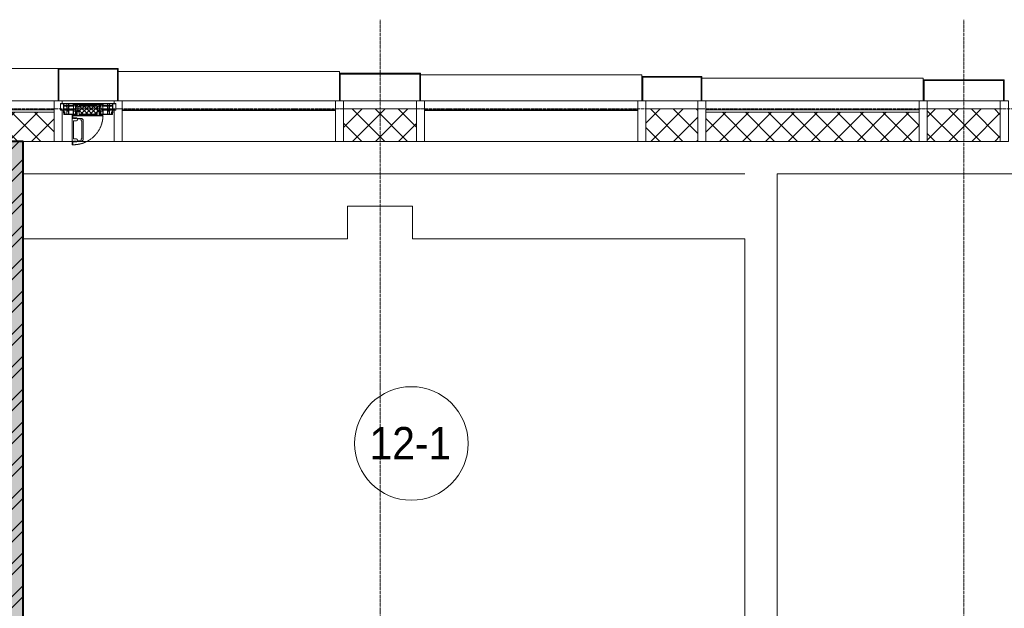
# Model space of a CAD drawing. Header units: millimetres. Extents: x 5617 to 103266, y 7718 to 198901.
# Tile 48 of 51: x 61912 to 67984, y 74523 to 78150. Entities that reach past the tile are written whole.
import ezdxf

# ---------------------------------------------------------------- set-up
doc = ezdxf.new("R2010")
doc.units = ezdxf.units.MM
for name, pattern in [('-D1-02х01', [3, 2, -1]), ('ADSK_Линия сетки', [25, 20, -2.5, 0, -2.5]), ('Линия сетки', [25, 20, -2.5, 0, -2.5])]:
    doc.linetypes.add(name, pattern=pattern)
for name, color, linetype, lineweight in [('Импосты витража', 7, 'Continuous', 18), ('Колонны', 7, 'Continuous', 18), ('Марки помещений', 7, 'Continuous', 20), ('Окна', 7, 'Continuous', 18), ('Оси', 7, 'Continuous', 9), ('Панели витража', 7, 'Continuous', 18), ('Перекрытия', 7, 'Continuous', 18), ('Стены', 7, 'Continuous', 18), ('Стены разрез', 7, 'Continuous', 40), ('Стены штриховка', 7, 'Continuous', 40), ('Элементы узлов', 7, 'Continuous', 18)]:
    doc.layers.add(name, color=color, linetype=linetype, lineweight=lineweight)
doc.styles.add('Arial_3', font='arial.ttf', dxfattribs={"width": 0.9, "height": 200})
pattern_1 = [(45, (0, 0), (-70.71068, 70.71068), []), (135, (0, 0), (-70.71068, -70.71068), [])]

# ---------------------------------------------------------------- blocks, each defined once
blk = doc.blocks.new('135_SLK_K1_AR_rvt-1-МКСС_K1_L15__47_700_')
at = {"layer": 'Стены разрез', "lineweight": 9, "true_color": 0xaaaaaa}
h = blk.add_hatch(dxfattribs=at)
h.set_pattern_fill('FP_1', color=253, style=0, pattern_type=2)
h.set_pattern_definition([(50, (0, 0), (218.62117, -19.1268), [22.86, -251.46]), (355, (0, 0), (-42.2919, 229.2684), [18.288, -201.168]), (100.451, (18.22, -1.6), (176.33107, 210.13963), [19.428, -213.708]), (46.184, (0, 60.96), (325.29495, -50.45164), [34.29, -377.19]), (96.636, (27.1, 56.76), (284.883, 296.9127), [29.142, -320.562]), (351.184, (0, 60.96), (284.8858, 296.9107), [27.432, -301.752]), (21, (30.48, 45.72), (181.93753, -122.71832), [22.86, -251.46]), (326, (30.48, 45.72), (74.1622, 221.0262), [18.288, -201.168]), (71.451, (45.64, 35.5), (256.10035, 98.30526), [19.428, -213.708]), (37.5, (0, 0), (3.70639, 101.465895), [3.353, -195.377, 3.353, -200.863, -201.93]), (37.5, (0, 0), (3.70639, 101.465895), [-402.946, 3.353, -198.577]), (7.5, (0, 0), (80.18358, 120.21653), [3.353, -113.081, 3.353, -190.805, -76.962]), (7.5, (0, 0), (80.18358, 120.21653), [-310.591, 3.353, -73.609]), (327.5, (-67.97, 0), (162.70865, -6.87497), [3.353, -72.847, 3.353, -234.391, -315.468]), (327.5, (-67.97, 0), (162.70865, -6.87497), [-313.944, 3.353, -312.115]), (317.5, (-98.45, 0), (177.75468, 30.51183), [3.353, -95.707, 3.353, -154.534, -224.028]), (317.5, (-98.45, 0), (177.75468, 30.51183), [-256.946, 3.353, -220.675])])
h.paths.add_polyline_path([(48150, 71070), (48150, 77400), (47950, 77400), (47950, 71070)])
h = blk.add_hatch(dxfattribs=at)
h.set_pattern_fill('FP_2', color=253, style=0, pattern_type=2)
h.set_pattern_definition([(45, (0, 0), (-101.02788, 101.02788), []), (45, (67.35, 0), (-101.02788, 101.02788), [])])
h.paths.add_polyline_path([(48150, 71070), (48150, 77400), (47950, 77400), (47950, 71070)])
at = {"layer": 'Перекрытия', "color": 253, "true_color": 0xaaaaaa}
for p, q in [((52800, 77200), (52800, 70400)), ((54950, 77200), (52800, 77200)), ((50550, 77000), (50150, 77000)), ((50150, 77000), (50150, 76800)), ((50550, 76800), (50550, 77000)), ((50150, 76800), (48150, 76800)), ((52600, 76800), (50550, 76800)), ((52600, 73220), (52600, 76800))]:
    blk.add_line(p, q, dxfattribs=at)
at = {"layer": 'Стены', "color": 253, "true_color": 0xaaaaaa}
for p, q in [((48150, 77200.4), (52600, 77200.4)), ((52600, 77200.4), (48150, 77200.4)), ((48150, 77199.6), (52600, 77199.6)), ((52600, 77199.6), (48150, 77199.6)), ((52600, 77200.4), (52600, 77199.6)), ((52600, 77200.4), (52600, 77199.6))]:
    blk.add_line(p, q, dxfattribs=at)
at = {"layer": 'Стены разрез', "color": 253, "true_color": 0xaaaaaa}
for p, q in [((48150, 77400), (47950, 77400)), ((48150, 73170), (48150, 77400))]:
    blk.add_line(p, q, dxfattribs=at)
blk = doc.blocks.new('System Panel - A_PAN_Glass-7465079-МКСС_K1_L15__47_700_')
at = {"layer": 'Панели витража', "color": 253, "lineweight": 5, "true_color": 0xaaaaaa}
for p, q in [((657.5, 55), (-657.5, 55)), ((-657.5, 55), (-657.5, 0)), ((-657.5, 0), (657.5, 0)), ((657.5, 0), (657.5, 55))]:
    blk.add_line(p, q, dxfattribs=at)
blk = doc.blocks.new('System Panel - A_PAN_Glass закаленное-7465080-МКСС_K1_L15__47_700_')
at = {"layer": 'Панели витража', "color": 253, "lineweight": 5, "true_color": 0xaaaaaa}
for p, q in [((657.5, 55), (-657.5, 55)), ((-657.5, 55), (-657.5, 0)), ((-657.5, 0), (657.5, 0)), ((657.5, 0), (657.5, 55))]:
    blk.add_line(p, q, dxfattribs=at)
blk = doc.blocks.new('A_PAN_Створка - 383мм-7465081-МКСС_K1_L15__47_700_')
at = {"layer": 'Панели витража', "lineweight": 5}
h = blk.add_hatch(dxfattribs=at)
h.set_pattern_fill('FP_18', color=256, style=0, pattern_type=2)
h.set_pattern_definition([(225, (48550, 77650), (14.1421356, -14.1421356), []), (315, (48550, 77650), (14.1421356, 14.1421356), [])])
h.paths.add_polyline_path([(-53.6, 82.7), (-54.6, 81.8), (-54.6, 63.4), (-57.2, 60.8), (-57.2, 36.4), (-54.9, 34.1), (-54.5, 31.8), (54.5, 31.8), (54.9, 34.1), (57.2, 36.7), (57.2, 60.8), (54.6, 63.4), (53.6, 82.7)])
at = {"layer": 'Окна', "lineweight": 5}
for p, q in [((39.7, 249), (31.1, 240.4)), ((70.1, 249), (39.7, 249)), ((45, 244.7), (42.3, 239.8)), ((45.9, 246.8), (45, 244.7)), ((63.3, 246.8), (45.9, 246.8)), ((64.1, 245), (63.3, 246.8)), ((64.1, 245), (66.7, 241)), ((70.1, 252.9), (70.1, 249)), ((95.1, 252.9), (70.1, 252.9)), ((74.1, 248.4), (74.1, 252.9)), ((89.1, 248.4), (74.1, 248.4)), ((89.1, 252.9), (89.1, 248.4)), ((93.1, 248.4), (93.1, 252.9)), ((97.9, 248.4), (93.1, 248.4)), ((95.1, 270.5), (95.1, 252.9)), ((99.6, 270.5), (95.1, 270.5)), ((97.9, 262.4), (95.1, 262.4)), ((97.9, 262.4), (97.9, 248.4)), ((99.6, 270.5), (99.6, 87.5)), ((31.1, 117.6), (31.1, 240.4)), ((41.4, 234.2), (39.1, 233.8)), ((39.1, 179), (39.1, 233.8)), ((41.4, 234.2), (43.5, 236.3)), ((42.3, 239.8), (43.5, 236.3)), ((66.7, 241), (68.6, 239.7)), ((68.6, 239.7), (68.6, 236.4)), ((68.6, 236.4), (71.1, 233.9)), ((71.1, 233.9), (89.5, 233.9)), ((89.5, 233.9), (90.6, 232.8)), ((90.6, 125.2), (90.6, 232.8)), ((39.1, 179), (39.1, 124.2)), ((41.4, 123.8), (39.1, 124.2)), ((41.4, 123.8), (43.5, 121.7)), ((42.3, 118.2), (43.5, 121.7)), ((68.6, 121.6), (71.1, 124.1)), ((68.6, 118.3), (68.6, 121.6)), ((71.1, 124.1), (89.5, 124.1)), ((89.5, 124.1), (90.6, 125.2)), ((-153, 73.5), (-150, 73.5)), ((-153, 60), (-153, 73.5)), ((-150, 84), (-78, 84)), ((-150, 73.5), (-150, 84)), ((-91.5, 92), (91.5, 92)), ((-91.5, 87.5), (-91.5, 92)), ((-73.9, 87.5), (-91.5, 87.5)), ((-78, 84), (-73.9, 84)), ((-78, 84), (-78, 23.5)), ((-73.9, 62.5), (-73.9, 87.5)), ((-70, 62.5), (-73.9, 62.5)), ((-70, 32.1), (-70, 62.5)), ((39.7, 109), (31.1, 117.6)), ((70.1, 109), (39.7, 109)), ((45, 113.3), (42.3, 118.2)), ((45.9, 111.2), (45, 113.3)), ((63.3, 111.2), (45.9, 111.2)), ((64.1, 113), (63.3, 111.2)), ((64.1, 113), (66.7, 117)), ((66.7, 117), (68.6, 118.3)), ((70, 62.5), (70, 32.1)), ((73.9, 62.5), (70, 62.5)), ((70.1, 105.1), (70.1, 109)), ((95.1, 105.1), (70.1, 105.1)), ((73.9, 87.5), (73.9, 62.5)), ((91.5, 87.5), (73.9, 87.5)), ((73.9, 84), (78, 84)), ((74.1, 109.6), (74.1, 105.1)), ((89.1, 109.6), (74.1, 109.6)), ((78, 84), (150, 84)), ((78, 23.5), (78, 84)), ((89.1, 105.1), (89.1, 109.6)), ((91.5, 92), (91.5, 87.5)), ((93.1, 109.6), (93.1, 105.1)), ((97.9, 109.6), (93.1, 109.6)), ((95.1, 87.5), (95.1, 105.1)), ((97.9, 95.6), (95.1, 95.6)), ((99.6, 87.5), (95.1, 87.5)), ((97.9, 95.6), (97.9, 109.6)), ((150, 84), (150, 73.5)), ((150, 73.5), (153, 73.5)), ((153, 73.5), (153, 60)), ((-171, 57), (-156, 57)), ((-171, 17), (-171, 57)), ((-67.9, 17), (-171, 17)), ((-78, 23.5), (-67.9, 23.5)), ((-61.4, 23.5), (-70, 32.1)), ((-67.9, 23.5), (-64.6, 26.8)), ((-67.9, 17), (-67.9, 23.5)), ((-61.4, 23.5), (-67.9, 17)), ((67.9, 17), (-67.9, 17)), ((-67.9, 17), (67.9, 17)), ((-64.6, 26.8), (-61.4, 23.5)), ((61.4, 23.5), (-61.4, 23.5)), ((70, 32.1), (61.4, 23.5)), ((61.4, 23.5), (64.6, 26.8)), ((67.9, 17), (61.4, 23.5)), ((64.6, 26.8), (67.9, 23.5)), ((67.9, 23.5), (67.9, 17)), ((67.9, 23.5), (78, 23.5)), ((171, 17), (67.9, 17)), ((156, 57), (171, 57)), ((171, 57), (171, 17))]:
    blk.add_line(p, q, dxfattribs=at)
at = {"layer": 'Окна', "color": 253, "lineweight": 5, "true_color": 0xaaaaaa}
for p, q in [((-152, 20), (-152, 73.5)), ((-150.5, 69.5), (-150.5, 73.5)), ((-145, 69.5), (-150.5, 69.5)), ((-150.5, 33.6), (-150.5, 68)), ((-150.5, 68), (-143.5, 68)), ((-148.5, 82.5), (-132.4, 82.5)), ((-148.5, 81), (-148.5, 82.5)), ((-143.5, 81), (-148.5, 81)), ((-145, 69.5), (-145, 79.5)), ((-143.5, 68), (-143.5, 81)), ((-132.4, 56.6), (-132.4, 82.5)), ((-131, 82.5), (-120.8, 82.5)), ((-131, 82.5), (-131, 64.6)), ((-131, 64.6), (-120.8, 64.6)), ((-131, 56.5), (-131, 62.6)), ((-120.8, 62.6), (-131, 62.6)), ((-120.8, 82.5), (-120.8, 64.6)), ((-120.8, 56.5), (-120.8, 62.6)), ((-119.3, 82.5), (-92.5, 82.5)), ((-119.3, 56.6), (-119.3, 82.5)), ((-92.5, 56.6), (-92.5, 82.5)), ((-90.8, 82.5), (-79.5, 82.5)), ((-90.8, 64.6), (-90.8, 82.5)), ((-80.1, 64.6), (-90.8, 64.6)), ((-90.8, 62.7), (-90.8, 56.6)), ((-80.4, 62.7), (-90.8, 62.7)), ((-85, 84), (-85, 87.5)), ((-85, 87.5), (-78, 87.5)), ((-78, 84), (-85, 84)), ((-80.4, 61.1), (-80.4, 62.7)), ((-78, 61.1), (-80.4, 61.1)), ((-80.1, 66.1), (-80.1, 64.6)), ((-78, 66.1), (-80.1, 66.1)), ((-79.5, 82.5), (-79.5, 80.6)), ((-79.5, 80.6), (-78, 80.6)), ((-78, 87.5), (-78, 84)), ((-78, 66.1), (-78, 61.1)), ((78, 87.5), (78, 84)), ((85, 87.5), (78, 87.5)), ((78, 84), (85, 84)), ((79.5, 80.6), (78, 80.6)), ((78, 66.1), (78, 61.1)), ((78, 66.1), (80.1, 66.1)), ((78, 61.1), (80.4, 61.1)), ((90.8, 82.5), (79.5, 82.5)), ((79.5, 82.5), (79.5, 80.6)), ((80.1, 66.1), (80.1, 64.6)), ((80.1, 64.6), (90.8, 64.6)), ((80.4, 62.7), (90.8, 62.7)), ((80.4, 61.1), (80.4, 62.7)), ((85, 84), (85, 87.5)), ((90.8, 64.6), (90.8, 82.5)), ((90.8, 62.7), (90.8, 56.6)), ((119.3, 82.5), (92.5, 82.5)), ((92.5, 56.6), (92.5, 82.5)), ((119.3, 56.6), (119.3, 82.5)), ((120.8, 82.5), (120.8, 64.6)), ((131, 82.5), (120.8, 82.5)), ((131, 64.6), (120.8, 64.6)), ((120.8, 56.5), (120.8, 62.6)), ((120.8, 62.6), (131, 62.6)), ((131, 82.5), (131, 64.6)), ((131, 56.5), (131, 62.6)), ((132.4, 56.6), (132.4, 82.5)), ((148.5, 82.5), (132.4, 82.5)), ((143.5, 81), (148.5, 81)), ((143.5, 68), (143.5, 81)), ((150.5, 68), (143.5, 68)), ((145, 69.5), (145, 79.5)), ((145, 69.5), (150.5, 69.5)), ((148.5, 81), (148.5, 82.5)), ((150.5, 69.5), (150.5, 73.5)), ((150.5, 33.6), (150.5, 68)), ((152, 20), (152, 73.5)), ((-171, 55.5), (-152, 55.5)), ((-171, 18.5), (-153.5, 18.5)), ((-153.5, 18.5), (-152, 20)), ((-150.5, 56.6), (-132.4, 56.6)), ((-136.4, 52.4), (-150.5, 52.4)), ((-136.3, 33.6), (-150.5, 33.6)), ((-150.5, 29.4), (-132.4, 29.4)), ((-150.5, 17), (-150.5, 29.4)), ((-132.4, 18.6), (-150.5, 18.6)), ((-137.2, 54.8), (-135.8, 50.8)), ((-132.5, 54.8), (-137.2, 54.8)), ((-137.2, 31), (-135.8, 35)), ((-132.5, 31), (-137.2, 31)), ((-132.1, 49), (-135.8, 50.8)), ((-132.1, 36.8), (-135.8, 35)), ((-132.5, 53.8), (-133.4, 52)), ((-133.4, 52), (-130.1, 50.4)), ((-133.4, 33.7), (-130.1, 35.3)), ((-132.5, 31.9), (-133.4, 33.7)), ((-132.5, 53.8), (-132.5, 54.8)), ((-132.5, 31.9), (-132.5, 31)), ((-132.4, 29.4), (-132.4, 18.6)), ((-132.1, 49), (-132.1, 36.8)), ((-131, 56.5), (-120.8, 56.5)), ((-131, 55.1), (-131, 52.7)), ((-120.8, 55.1), (-131, 55.1)), ((-129.4, 51.1), (-131, 52.7)), ((-129.4, 34.6), (-131, 33)), ((-131, 30.9), (-131, 33)), ((-120.8, 30.9), (-131, 30.9)), ((-131, 29.5), (-120.8, 29.5)), ((-131, 18.2), (-131, 29.5)), ((-120.8, 18.2), (-131, 18.2)), ((-130.1, 50.4), (-129.4, 51.1)), ((-130.1, 35.3), (-130.1, 50.4)), ((-130.1, 35.3), (-129.4, 34.6)), ((-122.4, 51.1), (-120.8, 52.7)), ((-121.7, 50.4), (-122.4, 51.1)), ((-121.7, 35.3), (-122.4, 34.6)), ((-122.4, 34.6), (-120.8, 33)), ((-118.4, 52), (-121.7, 50.4)), ((-121.7, 35.3), (-121.7, 50.4)), ((-118.4, 33.7), (-121.7, 35.3)), ((-120.8, 55.1), (-120.8, 52.7)), ((-120.8, 30.9), (-120.8, 33)), ((-120.8, 18.2), (-120.8, 29.5)), ((-119.7, 49), (-115.9, 50.8)), ((-119.7, 49), (-119.7, 36.8)), ((-119.7, 36.8), (-115.9, 35)), ((-92.5, 56.6), (-119.3, 56.6)), ((-119.3, 54.8), (-114.6, 54.8)), ((-119.3, 53.8), (-119.3, 54.8)), ((-119.3, 53.8), (-118.4, 52)), ((-119.3, 31.9), (-118.4, 33.7)), ((-119.3, 31.9), (-119.3, 31)), ((-119.3, 31), (-114.6, 31)), ((-92.5, 29.4), (-119.3, 29.4)), ((-119.3, 29.4), (-119.3, 18.6)), ((-119.3, 18.6), (-92.5, 18.6)), ((-114.6, 54.8), (-115.9, 50.8)), ((-114.6, 31), (-115.9, 35)), ((-94.1, 33.5), (-115.4, 33.5)), ((-94.1, 52.5), (-115.3, 52.5)), ((-89.9, 50.9), (-94.1, 52.5)), ((-89.9, 35.1), (-94.1, 33.5)), ((-92.5, 18.6), (-92.5, 29.4)), ((-90.8, 56.6), (-85.9, 56.6)), ((-90.8, 18.5), (-90.8, 29.4)), ((-90.8, 29.4), (-85.9, 29.4)), ((-87.3, 18.5), (-90.8, 18.5)), ((-89.9, 52.2), (-88.6, 53.5)), ((-89.9, 52.2), (-89.9, 50.9)), ((-89.9, 35.1), (-89.9, 50.9)), ((-89.9, 32.5), (-89.9, 35.1)), ((-85.9, 32.5), (-89.9, 32.5)), ((-85.9, 53.5), (-88.6, 53.5)), ((-87.3, 21.9), (-85.9, 21.9)), ((-87.3, 20.4), (-87.3, 21.9)), ((-87.3, 20.4), (-87.3, 18.5)), ((-84.8, 20.4), (-87.3, 20.4)), ((-85.9, 56.6), (-85.9, 53.5)), ((-85.9, 53.5), (-78, 45.6)), ((-85.9, 29.4), (-85.9, 32.5)), ((-85.9, 21.9), (-85.9, 29.4)), ((-85.9, 18.2), (-85.9, 20.4)), ((-75.9, 18.2), (-85.9, 18.2)), ((-83.4, 20.4), (-84.8, 20.4)), ((-70, 33.8), (-83.4, 20.4)), ((-78, 45.6), (-78, 36.8)), ((-78, 36.8), (-70, 36.8)), ((-75.9, 23.5), (-73, 23.5)), ((-75.9, 21.5), (-75.9, 23.5)), ((-75.9, 21.5), (-75.9, 18.2)), ((-74.9, 21.5), (-75.9, 21.5)), ((-74.9, 17.9), (-74.9, 21.5)), ((-68.9, 17.9), (-74.9, 17.9)), ((-67.2, 29.3), (-73, 23.5)), ((-70, 36.8), (-70, 33.8)), ((-68.9, 21.5), (-68.9, 17.9)), ((-67.9, 21.5), (-68.9, 21.5)), ((-67.9, 23.5), (-64.6, 26.8)), ((-67.9, 21.5), (-67.9, 23.5)), ((-64.6, 26.8), (-67.2, 29.3)), ((64.6, 26.8), (67.2, 29.3)), ((67.9, 23.5), (64.6, 26.8)), ((67.2, 29.3), (73, 23.5)), ((67.9, 21.5), (67.9, 23.5)), ((67.9, 21.5), (68.9, 21.5)), ((68.9, 21.5), (68.9, 17.9)), ((68.9, 17.9), (74.9, 17.9)), ((70, 36.8), (70, 33.8)), ((78, 36.8), (70, 36.8)), ((70, 33.8), (83.4, 20.4)), ((75.9, 23.5), (73, 23.5)), ((74.9, 21.5), (75.9, 21.5)), ((74.9, 17.9), (74.9, 21.5)), ((75.9, 21.5), (75.9, 23.5)), ((75.9, 21.5), (75.9, 18.2)), ((75.9, 18.2), (85.9, 18.2)), ((85.9, 53.5), (78, 45.6)), ((78, 45.6), (78, 36.8)), ((83.4, 20.4), (84.8, 20.4)), ((84.8, 20.4), (87.3, 20.4)), ((85.9, 56.6), (85.9, 53.5)), ((90.8, 56.6), (85.9, 56.6)), ((85.9, 53.5), (88.6, 53.5)), ((85.9, 32.5), (89.9, 32.5)), ((85.9, 29.4), (85.9, 32.5)), ((85.9, 21.9), (85.9, 29.4)), ((90.8, 29.4), (85.9, 29.4)), ((87.3, 21.9), (85.9, 21.9)), ((85.9, 18.2), (85.9, 20.4)), ((87.3, 20.4), (87.3, 21.9)), ((87.3, 20.4), (87.3, 18.5)), ((87.3, 18.5), (90.8, 18.5)), ((89.9, 52.2), (88.6, 53.5)), ((89.9, 50.9), (94.1, 52.5)), ((89.9, 52.2), (89.9, 50.9)), ((89.9, 35.1), (89.9, 50.9)), ((89.9, 35.1), (94.1, 33.5)), ((89.9, 32.5), (89.9, 35.1)), ((90.8, 18.5), (90.8, 29.4)), ((92.5, 56.6), (119.3, 56.6)), ((92.5, 18.6), (92.5, 29.4)), ((92.5, 29.4), (119.3, 29.4)), ((119.3, 18.6), (92.5, 18.6)), ((94.1, 52.5), (115.3, 52.5)), ((94.1, 33.5), (115.4, 33.5)), ((114.6, 54.8), (115.9, 50.8)), ((119.3, 54.8), (114.6, 54.8)), ((114.6, 31), (115.9, 35)), ((119.3, 31), (114.6, 31)), ((119.7, 49), (115.9, 50.8)), ((119.7, 36.8), (115.9, 35)), ((119.3, 53.8), (118.4, 52)), ((118.4, 52), (121.7, 50.4)), ((118.4, 33.7), (121.7, 35.3)), ((119.3, 31.9), (118.4, 33.7)), ((119.3, 53.8), (119.3, 54.8)), ((119.3, 31.9), (119.3, 31)), ((119.3, 29.4), (119.3, 18.6)), ((119.7, 49), (119.7, 36.8)), ((131, 56.5), (120.8, 56.5)), ((120.8, 55.1), (120.8, 52.7)), ((120.8, 55.1), (131, 55.1)), ((122.4, 51.1), (120.8, 52.7)), ((122.4, 34.6), (120.8, 33)), ((120.8, 30.9), (120.8, 33)), ((120.8, 30.9), (131, 30.9)), ((120.8, 18.2), (120.8, 29.5)), ((131, 29.5), (120.8, 29.5)), ((120.8, 18.2), (131, 18.2)), ((121.7, 50.4), (122.4, 51.1)), ((121.7, 35.3), (121.7, 50.4)), ((121.7, 35.3), (122.4, 34.6)), ((129.4, 51.1), (131, 52.7)), ((130.1, 50.4), (129.4, 51.1)), ((130.1, 35.3), (129.4, 34.6)), ((129.4, 34.6), (131, 33)), ((133.4, 52), (130.1, 50.4)), ((130.1, 35.3), (130.1, 50.4)), ((133.4, 33.7), (130.1, 35.3)), ((131, 55.1), (131, 52.7)), ((131, 30.9), (131, 33)), ((131, 18.2), (131, 29.5)), ((132.1, 49), (135.8, 50.8)), ((132.1, 49), (132.1, 36.8)), ((132.1, 36.8), (135.8, 35)), ((150.5, 56.6), (132.4, 56.6)), ((150.5, 29.4), (132.4, 29.4)), ((132.4, 29.4), (132.4, 18.6)), ((132.4, 18.6), (150.5, 18.6)), ((132.5, 54.8), (137.2, 54.8)), ((132.5, 53.8), (132.5, 54.8)), ((132.5, 53.8), (133.4, 52)), ((132.5, 31.9), (133.4, 33.7)), ((132.5, 31.9), (132.5, 31)), ((132.5, 31), (137.2, 31)), ((137.2, 54.8), (135.8, 50.8)), ((137.2, 31), (135.8, 35)), ((136.3, 33.6), (150.5, 33.6)), ((136.4, 52.4), (150.5, 52.4)), ((150.5, 17), (150.5, 29.4)), ((171, 55.5), (152, 55.5)), ((153.5, 18.5), (152, 20)), ((171, 18.5), (153.5, 18.5))]:
    blk.add_line(p, q, dxfattribs=at)
at = {"layer": 'Окна', "linetype": '-D1-02х01', "lineweight": 5}
blk.add_arc((91.4, 87.5), 183, 88.85546, 178.59095, dxfattribs=at)
at = {"layer": 'Окна', "lineweight": 5}
for centre, start, end in [((-156, 60), 270, 360), ((156, 60), 180, 270)]:
    blk.add_arc(centre, 3, start, end, dxfattribs=at)
at = {"layer": 'Элементы узлов', "color": 253, "lineweight": 5, "true_color": 0xaaaaaa}
for p, q in [((-91.5, 92), (-91.5, 87.5)), ((-91.5, 92), (91.5, 92)), ((-91.5, 87.5), (-73.9, 87.5)), ((-83.4, 90.3), (-69.4, 90.3)), ((-83.4, 90.3), (-83.4, 87.5)), ((-73.9, 87.5), (-73.9, 62.5)), ((-69.4, 85.5), (-73.9, 85.5)), ((-73.9, 81.5), (-69.4, 81.5)), ((-69.4, 66.5), (-73.9, 66.5)), ((-73.9, 62.5), (-70, 62.5)), ((-70, 62.5), (-70, 32.1)), ((-69.4, 90.3), (-69.4, 85.5)), ((-69.4, 81.5), (-69.4, 66.5)), ((-67.9, 89.3), (-66.9, 90.3)), ((-67.9, 62.5), (-67.9, 89.3)), ((-61.7, 62.5), (-67.9, 62.5)), ((-66.9, 90.3), (-57.4, 90.3)), ((-62, 59.1), (-60.7, 61)), ((-60.1, 67.7), (-61.7, 64.9)), ((-61.7, 64.9), (-61.7, 62.5)), ((-60.7, 61), (-57.4, 61)), ((-56.4, 67.7), (-60.1, 67.7)), ((-57.4, 90.3), (-56.4, 89.4)), ((-57.4, 61), (-54.9, 63.5)), ((-54.6, 63.4), (-57.2, 60.8)), ((-57.2, 60.8), (-57.2, 36.4)), ((-56.4, 89.4), (-56.4, 67.7)), ((-53.9, 90.3), (-54.9, 89.3)), ((-54.9, 89.3), (-54.9, 85.6)), ((-54.9, 85.6), (-53.9, 84.6)), ((-54.9, 81.9), (-53.8, 83)), ((-54.9, 63.5), (-54.9, 81.9)), ((-53.6, 82.7), (-54.6, 81.8)), ((-54.6, 81.8), (-54.6, 63.4)), ((53.9, 90.3), (-53.9, 90.3)), ((-53.9, 84.6), (53.9, 84.6)), ((53.8, 83), (-53.8, 83)), ((53.6, 82.7), (-53.6, 82.7)), ((54.6, 81.8), (53.6, 82.7)), ((54.9, 81.9), (53.8, 83)), ((53.9, 90.3), (54.9, 89.3)), ((54.9, 85.6), (53.9, 84.6)), ((54.6, 63.4), (54.6, 81.8)), ((57.2, 60.8), (54.6, 63.4)), ((54.9, 89.3), (54.9, 85.6)), ((54.9, 63.5), (54.9, 81.9)), ((57.4, 61), (54.9, 63.5)), ((57.4, 90.3), (56.4, 89.4)), ((56.4, 89.4), (56.4, 67.7)), ((56.4, 67.7), (60.1, 67.7)), ((57.2, 36.4), (57.2, 60.8)), ((66.9, 90.3), (57.4, 90.3)), ((60.7, 61), (57.4, 61)), ((60.1, 67.7), (61.7, 64.9)), ((62, 59.1), (60.7, 61)), ((61.7, 64.9), (61.7, 62.5)), ((61.7, 62.5), (67.9, 62.5)), ((67.9, 89.3), (66.9, 90.3)), ((67.9, 62.5), (67.9, 89.3)), ((69.4, 90.3), (69.4, 85.5)), ((83.4, 90.3), (69.4, 90.3)), ((69.4, 85.5), (73.9, 85.5)), ((69.4, 81.5), (69.4, 66.5)), ((73.9, 81.5), (69.4, 81.5)), ((69.4, 66.5), (73.9, 66.5)), ((70, 62.5), (70, 32.1)), ((73.9, 62.5), (70, 62.5)), ((91.5, 87.5), (73.9, 87.5)), ((73.9, 87.5), (73.9, 62.5)), ((83.4, 90.3), (83.4, 87.5)), ((91.5, 92), (91.5, 87.5)), ((-70, 32.1), (-61.4, 23.5)), ((-66, 56.5), (-67.8, 55.7)), ((-67.8, 55.7), (-67.8, 38.3)), ((-67.8, 38.3), (-65.7, 37.4)), ((-66, 56.5), (-62, 59.1)), ((-65.7, 37.4), (-60.8, 34.7)), ((61.4, 23.5), (-61.4, 23.5)), ((-60.8, 34.7), (-57.3, 35.9)), ((-55.2, 33.8), (-57.3, 35.9)), ((-57.2, 36.4), (-54.9, 34.1)), ((-55.2, 33.8), (-54.8, 31.5)), ((-54.9, 34.1), (-54.5, 31.8)), ((-53.9, 30.5), (-54.9, 29.5)), ((-54.9, 29.5), (-54.9, 25.8)), ((-54.9, 25.8), (-53.9, 24.8)), ((0, 31.5), (-54.8, 31.5)), ((-54.5, 31.8), (54.5, 31.8)), ((53.9, 30.5), (-53.9, 30.5)), ((-53.9, 24.8), (53.9, 24.8)), ((0, 31.5), (54.8, 31.5)), ((53.9, 30.5), (54.9, 29.5)), ((54.9, 25.8), (53.9, 24.8)), ((54.5, 31.8), (54.9, 34.1)), ((55.2, 33.8), (54.8, 31.5)), ((54.9, 34.1), (57.2, 36.4)), ((54.9, 29.5), (54.9, 25.8)), ((55.2, 33.8), (57.3, 35.9)), ((60.8, 34.7), (57.3, 35.9)), ((65.7, 37.4), (60.8, 34.7)), ((70, 32.1), (61.4, 23.5)), ((66, 56.5), (62, 59.1)), ((67.8, 38.3), (65.7, 37.4)), ((66, 56.5), (67.8, 55.7)), ((67.8, 55.7), (67.8, 38.3))]:
    blk.add_line(p, q, dxfattribs=at)
blk = doc.blocks.new('Rectangular Mullion - R_StandardFrame_50Wx250H-V68-МКСС_K1_L15__47_700_')
at = {"layer": 'Импосты витража', "color": 253, "lineweight": 5, "true_color": 0xaaaaaa}
for p, q in [((-25, -250), (-25, 0)), ((-25, 0), (0, 0)), ((5, 0), (25, 0)), ((25, 0), (25, -250)), ((25, -250), (-25, -250))]:
    blk.add_line(p, q, dxfattribs=at)
blk = doc.blocks.new('Rectangular Mullion - R_StandardFrame_50Wx250H-7465077-МКСС_K1_L15__47_700_')
at = {"layer": 'Импосты витража', "color": 253, "lineweight": 5, "true_color": 0xaaaaaa}
for p, q in [((-25, -250), (-25, 0)), ((-25, 0), (-5, 0)), ((0, 0), (25, 0)), ((25, 0), (25, -250)), ((25, -250), (-25, -250))]:
    blk.add_line(p, q, dxfattribs=at)
blk = doc.blocks.new('Rectangular Mullion - R_StandardFrame_50Wx250H-7465078-МКСС_K1_L15__47_700_')
at = {"layer": 'Импосты витража', "color": 253, "lineweight": 5, "true_color": 0xaaaaaa}
for p, q in [((-25, -250), (-25, 0)), ((-25, 0), (0, 0)), ((5, 0), (25, 0)), ((25, 0), (25, -250)), ((25, -250), (-25, -250))]:
    blk.add_line(p, q, dxfattribs=at)
blk = doc.blocks.new('Rectangular Mullion - R_StandardFrame_50Wx250H-V69-МКСС_K1_L15__47_700_')
at = {"layer": 'Импосты витража', "color": 253, "lineweight": 5, "true_color": 0xaaaaaa}
for p, q in [((-25, -250), (-25, 0)), ((-25, 0), (0, 0)), ((5, 0), (25, 0)), ((25, 0), (25, -17)), ((25, -57), (25, -250)), ((25, -250), (-25, -250))]:
    blk.add_line(p, q, dxfattribs=at)
blk = doc.blocks.new('Rectangular Mullion - R_StandardFrame_50Wx250H-V70-МКСС_K1_L15__47_700_')
at = {"layer": 'Импосты витража', "color": 253, "lineweight": 5, "true_color": 0xaaaaaa}
for p, q in [((-25, -17), (-25, 0)), ((-25, 0), (-5, 0)), ((0, 0), (25, 0)), ((25, 0), (25, -250)), ((-25, -250), (-25, -57)), ((25, -250), (-25, -250))]:
    blk.add_line(p, q, dxfattribs=at)
blk = doc.blocks.new('Rectangular Mullion - R_StandardFrame_50Wx250H-5442148-МКСС_K1_L15__47_700_')
at = {"layer": 'Импосты витража', "color": 253, "lineweight": 5, "true_color": 0xaaaaaa}
blk.add_line((54175, 77650), (53725, 77650), dxfattribs=at)
blk = doc.blocks.new('Rectangular Mullion - R_StandardFrame_50Wx250H-5442146-МКСС_K1_L15__47_700_')
at = {"layer": 'Импосты витража', "color": 253, "lineweight": 5, "true_color": 0xaaaaaa}
blk.add_line((55910, 77650), (55590, 77650), dxfattribs=at)
blk = doc.blocks.new('Rectangular Mullion - R_InvisibleFrame_50Wx250H-5460437-МКСС_K1_L15__47_700_')
at = {"layer": 'Импосты витража', "color": 253, "lineweight": 5, "true_color": 0xaaaaaa}
for p, q in [((51940, 77590), (50625, 77590)), ((51940, 77400), (50625, 77400))]:
    blk.add_line(p, q, dxfattribs=at)
blk = doc.blocks.new('Rectangular Mullion - R_StandardFrame_50Wx250H-V71-МКСС_K1_L15__47_700_')
at = {"layer": 'Импосты витража', "color": 253, "lineweight": 5, "true_color": 0xaaaaaa}
for p, q in [((48710, 77650), (48390, 77650)), ((48450.4, 77400), (48390, 77400)), ((48710, 77400), (48479.9, 77400))]:
    blk.add_line(p, q, dxfattribs=at)
blk = doc.blocks.new('A_SLK_PAN_Type1 - Прямой тип панели-6619443-МКСС_K1_L15__47_700_')
at = {"layer": 'Колонны', "lineweight": 5}
for p, q in [((-250, 170), (250, 170)), ((-250, 0), (-250, 170)), ((-245, 165), (-245, 0)), ((245, 165), (-245, 165)), ((245, 0), (245, 165)), ((250, 170), (250, 0)), ((-245, 0), (-250, 0)), ((250, 0), (245, 0))]:
    blk.add_line(p, q, dxfattribs=at)
blk = doc.blocks.new('A_SLK_PAN_Type1 - Прямой тип панели-6619444-МКСС_K1_L15__47_700_')
at = {"layer": 'Колонны', "lineweight": 5}
for p, q in [((-250, 130), (250, 130)), ((-250, 0), (-250, 130)), ((-245, 125), (-245, 0)), ((245, 125), (-245, 125)), ((245, 0), (245, 125)), ((250, 130), (250, 0)), ((-245, 0), (-250, 0)), ((250, 0), (245, 0))]:
    blk.add_line(p, q, dxfattribs=at)
blk = doc.blocks.new('A_SLK_PAN_Type1 - Прямой тип панели Ф-1_1-7444277-МКСС_K1_L15__47_700_')
at = {"layer": 'Колонны', "lineweight": 5}
for p, q in [((-185, 200), (185, 200)), ((-185, 0), (-185, 200)), ((-180, 195), (-180, 0)), ((180, 195), (-180, 195)), ((180, 0), (180, 195)), ((185, 200), (185, 0)), ((-180, 0), (-185, 0)), ((185, 0), (180, 0))]:
    blk.add_line(p, q, dxfattribs=at)
blk = doc.blocks.new('A_SLK_PAN_Type1 - Прямой тип панели-6619453-МКСС_K1_L15__47_700_')
at = {"layer": 'Колонны', "lineweight": 5}
for p, q in [((-185, 150), (185, 150)), ((-185, 0), (-185, 150)), ((-180, 145), (-180, 0)), ((180, 145), (-180, 145)), ((180, 0), (180, 145)), ((185, 150), (185, 0)), ((-180, 0), (-185, 0)), ((185, 0), (180, 0))]:
    blk.add_line(p, q, dxfattribs=at)
blk = doc.blocks.new('A_OGR_PAN_Отлив - A_OGR_PAN_Отлив-5755950-МКСС_K1_L15__47_700_')
at = {"layer": 'Колонны', "color": 253, "lineweight": 5, "true_color": 0xaaaaaa}
blk.add_line((-682.5, -200), (682.5, -200), dxfattribs=at)
blk = doc.blocks.new('A_OGR_PAN_Отлив - A_OGR_PAN_Отлив-5755960-МКСС_K1_L15__47_700_')
at = {"layer": 'Колонны', "color": 253, "lineweight": 5, "true_color": 0xaaaaaa}
for q in [(-682.5, -170), (682.5, -180)]:
    blk.add_line((-682.5, -180), q, dxfattribs=at)
blk = doc.blocks.new('A_OGR_PAN_Отлив - A_OGR_PAN_Отлив-5757699-МКСС_K1_L15__47_700_')
at = {"layer": 'Колонны', "color": 253, "lineweight": 5, "true_color": 0xaaaaaa}
for q in [(-682.5, -150), (682.5, -160)]:
    blk.add_line((-682.5, -160), q, dxfattribs=at)
blk = doc.blocks.new('A_OGR_PAN_Отлив - A_OGR_PAN_Отлив-5756783-МКСС_K1_L15__47_700_')
at = {"layer": 'Колонны', "color": 253, "lineweight": 5, "true_color": 0xaaaaaa}
for q in [(-682.5, -130), (682.5, -140)]:
    blk.add_line((-682.5, -140), q, dxfattribs=at)
blk = doc.blocks.new('135_SLK_K1_AR_FCD_rvt-1-МКСС_K1_L15__47_700_')
at = {"layer": 'Стены разрез', "lineweight": 5, "true_color": 0xaaaaaa}
h = blk.add_hatch(dxfattribs=at)
h.set_pattern_fill('FP_4', color=253, style=0, pattern_type=2)
h.set_pattern_definition(pattern_1)
h.paths.add_polyline_path([(48340, 77400), (48340, 77580), (47950, 77580), (47950, 77400), (48271.5, 77400)])
h = blk.add_hatch(dxfattribs=at)
h.set_pattern_fill('FP_4', color=253, style=0, pattern_type=2)
h.set_pattern_definition(pattern_1)
h.paths.add_polyline_path([(50575, 77400), (50575, 77600), (50125, 77600), (50125, 77400)])
h = blk.add_hatch(dxfattribs=at)
h.set_pattern_fill('FP_4', color=253, style=0, pattern_type=2)
h.set_pattern_definition(pattern_1)
h.paths.add_polyline_path([(52310, 77400), (52310, 77600), (51990, 77600), (51990, 77400)])
h = blk.add_hatch(dxfattribs=at)
h.set_pattern_fill('FP_4', color=253, style=0, pattern_type=2)
h.set_pattern_definition(pattern_1)
h.paths.add_polyline_path([(53675, 77400), (53675, 77580), (52360, 77580), (52360, 77400), (52395.5, 77400)])
h = blk.add_hatch(dxfattribs=at)
h.set_pattern_fill('FP_4', color=253, style=0, pattern_type=2)
h.set_pattern_definition(pattern_1)
h.paths.add_polyline_path([(54175, 77400), (54175, 77600), (53725, 77600), (53725, 77400)])
at = {"layer": 'Стены разрез', "color": 253, "lineweight": 9, "true_color": 0xaaaaaa}
for p, q in [((48340, 77650), (47950, 77650)), ((48340, 77400), (48340, 77650)), ((53675, 77650), (52360, 77650)), ((52360, 77650), (52360, 77400)), ((53675, 77400), (53675, 77650)), ((50575, 77600), (50125, 77600)), ((50125, 77600), (50125, 77400)), ((50575, 77400), (50575, 77600)), ((52310, 77600), (51990, 77600)), ((51990, 77600), (51990, 77400)), ((52310, 77400), (52310, 77600)), ((54175, 77600), (53725, 77600)), ((53725, 77600), (53725, 77400)), ((54175, 77400), (54175, 77600)), ((47950, 77400), (48340, 77400)), ((50125, 77400), (50575, 77400)), ((51990, 77400), (52310, 77400)), ((52360, 77400), (53675, 77400)), ((53725, 77400), (54175, 77400))]:
    blk.add_line(p, q, dxfattribs=at)
at = {"layer": 'Стены штриховка', "color": 253, "lineweight": 9, "true_color": 0xaaaaaa}
for p, q in [((47950, 77595), (48340, 77595)), ((47950, 77580), (48340, 77580)), ((52360, 77595), (53675, 77595)), ((52360, 77580), (53675, 77580))]:
    blk.add_line(p, q, dxfattribs=at)
at = {"layer": 'Импосты витража', "color": 253, "lineweight": 5, "true_color": 0xaaaaaa, "extrusion": (0, 0, -1)}
for name, p in [('Rectangular Mullion - R_StandardFrame_50Wx250H-V70-МКСС_K1_L15__47_700_', (-48365, 77650)), ('Rectangular Mullion - R_StandardFrame_50Wx250H-V69-МКСС_K1_L15__47_700_', (-48735, 77650)), ('Rectangular Mullion - R_StandardFrame_50Wx250H-7465077-МКСС_K1_L15__47_700_', (-50100, 77650)), ('Rectangular Mullion - R_StandardFrame_50Wx250H-V68-МКСС_K1_L15__47_700_', (-50600, 77650)), ('Rectangular Mullion - R_StandardFrame_50Wx250H-7465077-МКСС_K1_L15__47_700_', (-51965, 77650)), ('Rectangular Mullion - R_StandardFrame_50Wx250H-7465078-МКСС_K1_L15__47_700_', (-52335, 77650)), ('Rectangular Mullion - R_StandardFrame_50Wx250H-7465077-МКСС_K1_L15__47_700_', (-53700, 77650)), ('Rectangular Mullion - R_StandardFrame_50Wx250H-7465078-МКСС_K1_L15__47_700_', (-54200, 77650))]:
    blk.add_blockref(name, p, dxfattribs=at)
at = {"layer": 'Импосты витража', "color": 253, "lineweight": 5, "true_color": 0xaaaaaa}
for name, p in [('Rectangular Mullion - R_StandardFrame_50Wx250H-V71-МКСС_K1_L15__47_700_', (0, 0)), ('Rectangular Mullion - R_StandardFrame_50Wx250H-5442148-МКСС_K1_L15__47_700_', (-3600, 0)), ('Rectangular Mullion - R_StandardFrame_50Wx250H-5442146-МКСС_K1_L15__47_700_', (-3600, 0)), ('Rectangular Mullion - R_StandardFrame_50Wx250H-5442148-МКСС_K1_L15__47_700_', (0, 0)), ('Rectangular Mullion - R_InvisibleFrame_50Wx250H-5460437-МКСС_K1_L15__47_700_', (-1865, 0)), ('Rectangular Mullion - R_InvisibleFrame_50Wx250H-5460437-МКСС_K1_L15__47_700_', (0, 0))]:
    blk.add_blockref(name, p, dxfattribs=at)
at = {"layer": 'Колонны', "color": 253, "lineweight": 5, "true_color": 0xaaaaaa, "rotation": 180}
for name, p in [('A_OGR_PAN_Отлив - A_OGR_PAN_Отлив-5755950-МКСС_K1_L15__47_700_', (47682.5, 77650)), ('A_OGR_PAN_Отлив - A_OGR_PAN_Отлив-5755960-МКСС_K1_L15__47_700_', (49417.5, 77650)), ('A_OGR_PAN_Отлив - A_OGR_PAN_Отлив-5757699-МКСС_K1_L15__47_700_', (51282.5, 77650)), ('A_OGR_PAN_Отлив - A_OGR_PAN_Отлив-5756783-МКСС_K1_L15__47_700_', (53017.5, 77650))]:
    blk.add_blockref(name, p, dxfattribs=at)
at = {"layer": 'Колонны', "color": 253, "lineweight": 5, "true_color": 0xaaaaaa}
for name, p in [('A_SLK_PAN_Type1 - Прямой тип панели Ф-1_1-7444277-МКСС_K1_L15__47_700_', (48550, 77650)), ('A_SLK_PAN_Type1 - Прямой тип панели-6619443-МКСС_K1_L15__47_700_', (50350, 77650)), ('A_SLK_PAN_Type1 - Прямой тип панели-6619453-МКСС_K1_L15__47_700_', (52150, 77650)), ('A_SLK_PAN_Type1 - Прямой тип панели-6619444-МКСС_K1_L15__47_700_', (53950, 77650))]:
    blk.add_blockref(name, p, dxfattribs=at)
at = {"layer": 'Панели витража', "color": 253, "lineweight": 5, "true_color": 0xaaaaaa, "rotation": 180}
for name, p in [('A_PAN_Створка - 383мм-7465081-МКСС_K1_L15__47_700_', (48550, 77650)), ('System Panel - A_PAN_Glass закаленное-7465080-МКСС_K1_L15__47_700_', (49417.5, 77650)), ('System Panel - A_PAN_Glass-7465079-МКСС_K1_L15__47_700_', (51282.5, 77650))]:
    blk.add_blockref(name, p, dxfattribs=at)
blk = doc.blocks.new('050_Марка_Помещение - Номер-620969-МКСС_K1_L15__47_700_')
at = {"layer": 'Марки помещений'}
blk.add_circle((0, 0), 3.5, dxfattribs=at)

msp = doc.modelspace()

# ---------------------------------------------------------------- linework, layer by layer
at = {"layer": 'Оси', "linetype": 'Линия сетки'}
for p, q in [((64134, 57340.2), (64134, 78150)), ((67734, 57340.2), (67734, 78150))]:
    msp.add_line(p, q, dxfattribs=at)
at = {"layer": 'Оси', "linetype": 'ADSK_Линия сетки'}
msp.add_line((71384, 77600), (25496.4, 77600), dxfattribs=at)

# ---------------------------------------------------------------- block references
at = {"lineweight": 5}
for name in ['135_SLK_K1_AR_FCD_rvt-1-МКСС_K1_L15__47_700_', '135_SLK_K1_AR_rvt-1-МКСС_K1_L15__47_700_']:
    msp.add_blockref(name, (13784, 0), dxfattribs=at)
at = {"layer": 'Марки помещений', "xscale": 99.99999999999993, "yscale": 99.99999999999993, "zscale": 99.99999999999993}
msp.add_blockref('050_Марка_Помещение - Номер-620969-МКСС_K1_L15__47_700_', (64327.5, 75538.4), dxfattribs=at)

# ---------------------------------------------------------------- texts
at = {"layer": 'Марки помещений', "lineweight": 9, "insert": (64069.4, 75640.1), "char_height": 200, "width": 620.506, "attachment_point": 1, "style": 'Arial_3'}
msp.add_mtext('12-1', dxfattribs=at)

doc.saveas('drawing.dxf')
